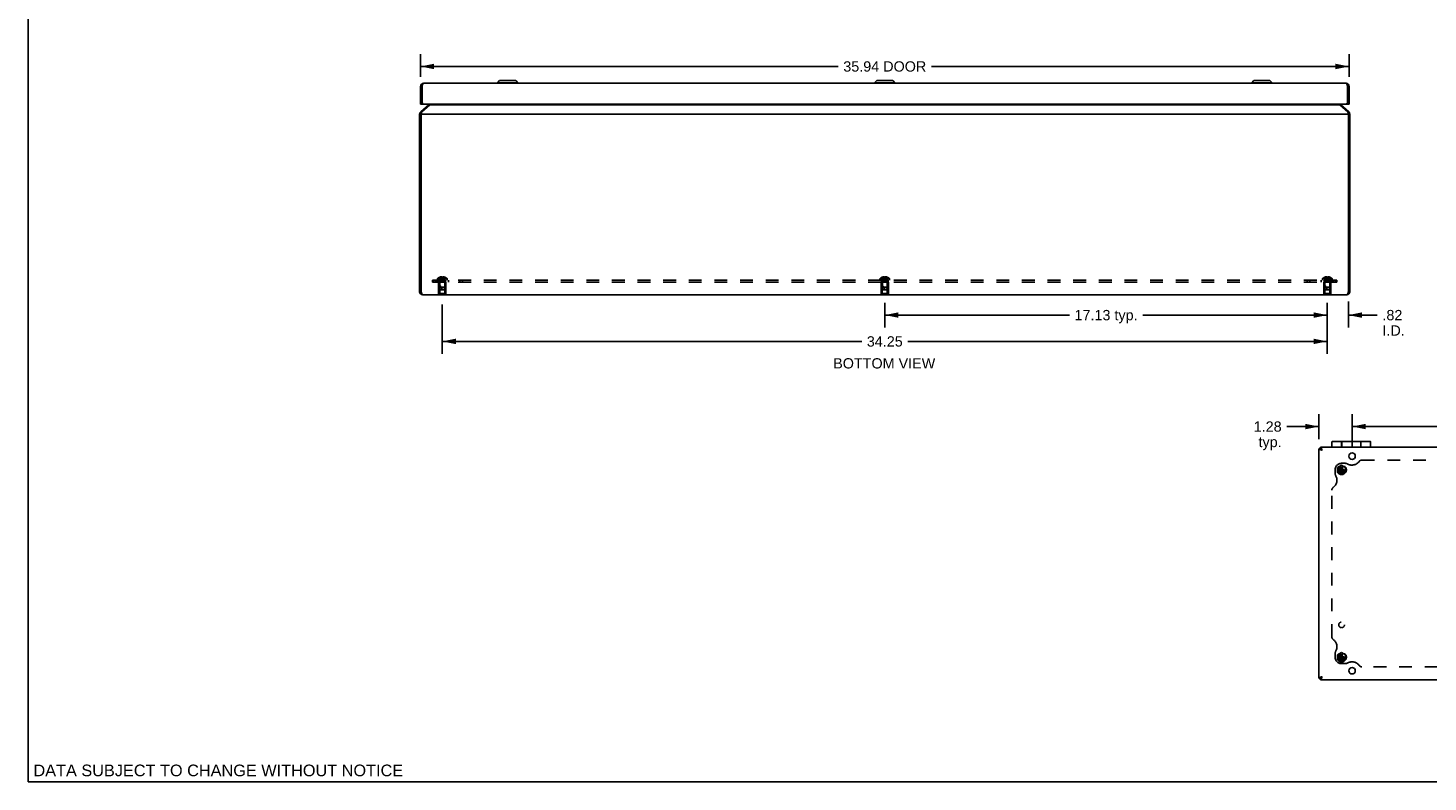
# Model space of a CAD drawing. Header units: inches. Extents: x 0 to 90.2, y 0 to 58.3.
# Tile 1 of 7: x 0 to 54.2, y 0 to 29.2. Entities that reach past the tile are written whole.
import ezdxf

# ---------------------------------------------------------------- set-up
doc = ezdxf.new("R2010")
doc.units = ezdxf.units.IN
doc.header["$LTSCALE"] = 4.958751
doc.header["$MEASUREMENT"] = 0
doc.linetypes.add('HIDDEN', pattern=[0.2, 0.1, -0.1])
doc.layers.get('0').update_dxf_attribs({"linetype": 'CONTINUOUS'})
for name, color, linetype in [('02___PRT_ALL_AXES', 7, 'CONTINUOUS'), ('06___PRT_ALL_SURFS', 7, 'CONTINUOUS'), ('DEFAULT_2', 8, 'HIDDEN'), ('DIMENSIONS', 7, 'CONTINUOUS')]:
    doc.layers.add(name, color=color, linetype=linetype)
doc.styles.get("Standard").update_dxf_attribs({"font": 'arial.ttf'})
doc.dimstyles.new('DIMSTYLE_1', dxfattribs={"dimtxt": 0.397761, "dimasz": 0.530348, "dimexe": 0.09, "dimexo": 0.07, "dimgap": 0.0375, "dimtad": 0, "dimtih": 1, "dimtoh": 1, "dimzin": 4, "dimdsep": 46, "dimtxsty": 'Standard', "dimblk": '_FILLED', "dimblk1": '_FILLED', "dimblk2": '_FILLED', "dimcen": 0.09, "dimazin": 1, "dimtfac": 1, "dimtofl": 0, "dimtmove": 0, "dimatfit": 3, "dimldrblk": '_FILLED', "dimfxl": 1, "dimtolj": 1, "dimtzin": 4, "dimarcsym": 0})

# ---------------------------------------------------------------- blocks, each defined once
blk = doc.blocks.new('_FILLED')
at = {"color": 0, "linetype": 'ByBlock'}
blk.add_solid([(0, 0), (-1, 0.2), (-1, -0.2)], dxfattribs=at)
blk = doc.blocks.new('*D11')
at = {"layer": 'DIMENSIONS', "color": 2, "linetype": 'Continuous'}
for p, q in [((50.282, 18.474), (50.282, 17.586)), ((51.097, 18.594), (51.097, 17.586)), ((50.282, 18.063), (49.222, 18.063)), ((51.097, 18.063), (52.217, 18.063))]:
    blk.add_line(p, q, dxfattribs=at)
at = {"layer": 'DIMENSIONS', "color": 2, "linetype": 'Continuous', "xscale": 0.5303476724, "yscale": 0.5303476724, "zscale": 0.5303476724}
blk.add_blockref('_FILLED', (50.282, 18.063), dxfattribs=at)
at = {"layer": 'DIMENSIONS', "color": 2, "linetype": 'Continuous', "xscale": 0.5303476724, "yscale": 0.5303476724, "zscale": 0.5303476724, "rotation": 180}
blk.add_blockref('_FILLED', (51.097, 18.063), dxfattribs=at)
at = {"layer": 'DIMENSIONS', "color": 2, "linetype": 'Continuous', "insert": (52.416, 18.262), "char_height": 0.3978, "width": 0.86206, "attachment_point": 1, "line_spacing_factor": 0.9}
blk.add_mtext('.82\\PI.D.', dxfattribs=at)
blk = doc.blocks.new('*D12')
at = {"layer": 'DIMENSIONS', "color": 2, "linetype": 'Continuous'}
for p, q in [((33.157, 18.534), (33.157, 17.586)), ((50.282, 18.534), (50.282, 17.586)), ((33.157, 18.063), (40.302, 18.063)), ((50.282, 18.063), (43.138, 18.063))]:
    blk.add_line(p, q, dxfattribs=at)
at = {"layer": 'DIMENSIONS', "color": 2, "linetype": 'Continuous', "xscale": 0.5303476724, "yscale": 0.5303476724, "zscale": 0.5303476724, "rotation": 180}
blk.add_blockref('_FILLED', (33.157, 18.063), dxfattribs=at)
at = {"layer": 'DIMENSIONS', "color": 2, "linetype": 'Continuous', "xscale": 0.5303476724, "yscale": 0.5303476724, "zscale": 0.5303476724}
blk.add_blockref('_FILLED', (50.282, 18.063), dxfattribs=at)
at = {"layer": 'DIMENSIONS', "color": 2, "linetype": 'Continuous', "insert": (41.72, 18.262), "char_height": 0.3978, "width": 2.43832, "attachment_point": 2, "line_spacing_factor": 0.9}
blk.add_mtext('17.13 typ.', dxfattribs=at)
blk = doc.blocks.new('*D13')
at = {"layer": 'DIMENSIONS', "color": 2, "linetype": 'Continuous'}
for p, q in [((16.032, 18.474), (16.032, 16.568)), ((50.282, 18.474), (50.282, 16.568)), ((16.032, 17.045), (32.263, 17.045)), ((50.282, 17.045), (34.051, 17.045))]:
    blk.add_line(p, q, dxfattribs=at)
at = {"layer": 'DIMENSIONS', "color": 2, "linetype": 'Continuous', "xscale": 0.5303476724, "yscale": 0.5303476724, "zscale": 0.5303476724, "rotation": 180}
blk.add_blockref('_FILLED', (16.032, 17.045), dxfattribs=at)
at = {"layer": 'DIMENSIONS', "color": 2, "linetype": 'Continuous', "xscale": 0.5303476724, "yscale": 0.5303476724, "zscale": 0.5303476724}
blk.add_blockref('_FILLED', (50.282, 17.045), dxfattribs=at)
at = {"layer": 'DIMENSIONS', "color": 2, "linetype": 'Continuous', "insert": (33.157, 17.244), "char_height": 0.3978, "width": 1.38994, "attachment_point": 2, "line_spacing_factor": 0.9}
blk.add_mtext('34.25', dxfattribs=at)
blk = doc.blocks.new('*D14')
at = {"layer": 'DIMENSIONS', "color": 2, "linetype": 'Continuous'}
for p, q in [((49.96, 13.265), (49.96, 14.229)), ((51.241, 12.975), (51.241, 14.229)), ((49.96, 13.751), (48.714, 13.751)), ((51.241, 13.751), (52.302, 13.751))]:
    blk.add_line(p, q, dxfattribs=at)
at = {"layer": 'DIMENSIONS', "color": 2, "linetype": 'Continuous', "xscale": 0.5303476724, "yscale": 0.5303476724, "zscale": 0.5303476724}
blk.add_blockref('_FILLED', (49.96, 13.751), dxfattribs=at)
at = {"layer": 'DIMENSIONS', "color": 2, "linetype": 'Continuous', "xscale": 0.5303476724, "yscale": 0.5303476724, "zscale": 0.5303476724, "rotation": 180}
blk.add_blockref('_FILLED', (51.241, 13.751), dxfattribs=at)
at = {"layer": 'DIMENSIONS', "color": 2, "linetype": 'Continuous', "insert": (48.515, 13.95), "char_height": 0.3978, "width": 1.0809, "attachment_point": 3, "line_spacing_factor": 0.9}
blk.add_mtext('1.28\\Ptyp.', dxfattribs=at)
blk = doc.blocks.new('*D15')
at = {"layer": 'DIMENSIONS', "color": 2, "linetype": 'Continuous'}
for p, q in [((51.241, 12.975), (51.241, 14.229)), ((84.679, 12.975), (84.679, 14.229)), ((51.241, 13.751), (67.067, 13.751)), ((84.679, 13.751), (68.854, 13.751))]:
    blk.add_line(p, q, dxfattribs=at)
at = {"layer": 'DIMENSIONS', "color": 2, "linetype": 'Continuous', "xscale": 0.5303476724, "yscale": 0.5303476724, "zscale": 0.5303476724, "rotation": 180}
blk.add_blockref('_FILLED', (51.241, 13.751), dxfattribs=at)
at = {"layer": 'DIMENSIONS', "color": 2, "linetype": 'Continuous', "xscale": 0.5303476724, "yscale": 0.5303476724, "zscale": 0.5303476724}
blk.add_blockref('_FILLED', (84.679, 13.751), dxfattribs=at)
at = {"layer": 'DIMENSIONS', "color": 2, "linetype": 'Continuous', "insert": (67.96, 13.95), "char_height": 0.3978, "width": 1.38994, "attachment_point": 2, "line_spacing_factor": 0.9}
blk.add_mtext('33.44', dxfattribs=at)
blk = doc.blocks.new('*D20')
at = {"layer": 'DIMENSIONS', "color": 2, "linetype": 'Continuous'}
for p, q in [((15.187, 27.282), (15.187, 28.159)), ((15.187, 27.682), (31.354, 27.682)), ((51.127, 27.682), (34.96, 27.682)), ((51.127, 27.282), (51.127, 28.159))]:
    blk.add_line(p, q, dxfattribs=at)
at = {"layer": 'DIMENSIONS', "color": 2, "linetype": 'Continuous', "xscale": 0.5303476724, "yscale": 0.5303476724, "zscale": 0.5303476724, "rotation": 180}
blk.add_blockref('_FILLED', (15.187, 27.682), dxfattribs=at)
at = {"layer": 'DIMENSIONS', "color": 2, "linetype": 'Continuous', "xscale": 0.5303476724, "yscale": 0.5303476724, "zscale": 0.5303476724}
blk.add_blockref('_FILLED', (51.127, 27.682), dxfattribs=at)
at = {"layer": 'DIMENSIONS', "color": 2, "linetype": 'Continuous', "insert": (33.157, 27.881), "char_height": 0.3978, "width": 3.2087, "attachment_point": 2, "line_spacing_factor": 0.9}
blk.add_mtext('35.94 DOOR', dxfattribs=at)

msp = doc.modelspace()

# ---------------------------------------------------------------- linework, layer by layer
at = {"color": 7, "linetype": 'Continuous'}
for p, q in [((0, 0), (0, 58.338)), ((18.168, 27.052), (18.251, 27.135)), ((18.873, 27.135), (18.251, 27.135)), ((18.868, 27.137), (18.256, 27.137)), ((18.956, 27.052), (18.873, 27.135)), ((32.763, 27.052), (32.846, 27.135)), ((33.468, 27.135), (32.846, 27.135)), ((33.463, 27.137), (32.851, 27.137)), ((33.551, 27.052), (33.468, 27.135)), ((47.358, 27.052), (47.441, 27.135)), ((48.063, 27.135), (47.441, 27.135)), ((48.058, 27.137), (47.446, 27.137)), ((48.146, 27.052), (48.063, 27.135)), ((15.187, 26.91), (15.247, 26.91)), ((15.247, 26.91), (15.247, 26.22)), ((16.869, 27.034), (16.869, 27.03)), ((16.869, 27.034), (17.125, 27.034)), ((17.125, 27.034), (17.125, 27.03)), ((18.168, 27.033), (18.168, 27.052)), ((18.168, 27.052), (18.956, 27.052)), ((18.956, 27.033), (18.168, 27.033)), ((18.956, 27.033), (18.956, 27.052)), ((32.763, 27.033), (32.763, 27.052)), ((32.763, 27.052), (33.551, 27.052)), ((33.551, 27.033), (32.763, 27.033)), ((33.551, 27.033), (33.551, 27.052)), ((47.358, 27.052), (48.146, 27.052)), ((47.358, 27.033), (47.358, 27.052)), ((48.146, 27.033), (47.358, 27.033)), ((48.146, 27.033), (48.146, 27.052)), ((51.127, 26.91), (51.067, 26.91)), ((51.067, 26.22), (51.067, 26.91)), ((15.247, 26.31), (15.187, 26.31)), ((15.247, 26.22), (15.187, 26.22)), ((15.252, 26.22), (15.252, 26.281)), ((15.337, 26.22), (15.252, 26.22)), ((15.513, 26.193), (15.529, 26.174)), ((50.801, 26.193), (50.785, 26.174)), ((51.062, 26.22), (50.977, 26.22)), ((51.062, 26.22), (51.062, 26.281)), ((51.067, 26.31), (51.127, 26.31)), ((51.067, 26.22), (51.127, 26.22)), ((15.157, 25.838), (15.217, 25.838)), ((15.2, 25.93), (15.229, 25.895)), ((51.114, 25.93), (51.085, 25.895)), ((51.157, 25.838), (51.097, 25.838)), ((15.153, 25.016), (15.153, 25.272)), ((15.153, 25.272), (15.157, 25.272)), ((15.153, 25.016), (15.157, 25.016)), ((15.157, 18.965), (15.217, 18.965)), ((51.157, 18.965), (51.097, 18.965)), ((50.46, 13.154), (50.46, 12.954)), ((50.835, 13.174), (50.835, 12.954)), ((50.84, 12.954), (50.84, 13.174)), ((51.58, 13.174), (51.58, 12.954)), ((51.585, 12.954), (51.585, 13.174)), ((51.96, 12.954), (51.96, 13.154)), ((49.96, 12.894), (50.02, 12.894)), ((50.02, 12.924), (49.99, 12.924)), ((50.02, 12.954), (50.02, 12.894)), ((50.042, 12.873), (50.08, 12.834)), ((49.96, 4.014), (50.02, 4.014)), ((50.02, 3.984), (49.99, 3.984)), ((50.02, 3.954), (50.02, 4.014)), ((50.08, 4.074), (50.042, 4.036)), ((0, 0), (90.159, 0))]:
    msp.add_line(p, q, dxfattribs=at)
at = {"color": 3, "linetype": 'Continuous'}
for p, q in [((15.187, 26.22), (15.187, 26.91)), ((15.252, 26.281), (15.252, 26.926)), ((15.307, 27.03), (51.007, 27.03)), ((51.062, 26.281), (51.062, 26.926)), ((51.127, 26.22), (51.127, 26.91)), ((15.513, 26.193), (15.2, 25.93)), ((15.552, 26.193), (15.239, 25.93)), ((15.337, 26.22), (50.977, 26.22)), ((15.552, 26.193), (50.762, 26.193)), ((50.762, 26.193), (51.076, 25.93)), ((50.801, 26.193), (51.114, 25.93)), ((15.157, 18.965), (15.157, 25.838)), ((15.217, 18.965), (15.217, 25.838)), ((15.217, 25.838), (51.097, 25.838)), ((51.097, 18.965), (51.097, 25.838)), ((51.157, 18.965), (51.157, 25.838)), ((51.037, 18.845), (15.277, 18.845)), ((49.96, 12.894), (49.96, 4.014)), ((49.99, 12.894), (49.99, 12.924)), ((50.02, 12.954), (85.9, 12.954)), ((49.99, 3.984), (49.99, 4.014)), ((85.9, 3.954), (50.02, 3.954))]:
    msp.add_line(p, q, dxfattribs=at)
for points in [[(15.26, 26.949), (15.257, 26.941), (15.255, 26.934), (15.252, 26.926)], [(15.307, 27.03), (15.305, 27.03), (15.302, 27.029), (15.3, 27.028), (15.297, 27.026), (15.295, 27.024), (15.292, 27.021), (15.29, 27.018), (15.287, 27.014), (15.285, 27.01), (15.282, 27.006), (15.28, 27.001), (15.277, 26.995), (15.275, 26.99), (15.272, 26.983), (15.27, 26.977), (15.267, 26.97), (15.265, 26.963), (15.262, 26.956), (15.26, 26.949)], [(51.007, 27.03), (51.01, 27.03), (51.012, 27.029), (51.015, 27.028), (51.017, 27.026), (51.02, 27.024), (51.022, 27.021), (51.025, 27.018), (51.027, 27.014), (51.03, 27.01), (51.032, 27.006), (51.035, 27.001), (51.037, 26.995), (51.04, 26.99), (51.042, 26.983), (51.045, 26.977), (51.047, 26.97), (51.05, 26.963), (51.052, 26.956), (51.055, 26.949)], [(51.055, 26.949), (51.057, 26.941), (51.06, 26.934), (51.062, 26.926)], [(15.579, 26.22), (15.578, 26.219), (15.573, 26.214), (15.569, 26.209), (15.565, 26.205), (15.561, 26.201), (15.556, 26.197), (15.552, 26.193)], [(50.762, 26.193), (50.758, 26.197), (50.754, 26.201), (50.75, 26.205), (50.745, 26.209), (50.741, 26.214), (50.737, 26.219), (50.735, 26.22)], [(15.217, 25.838), (15.219, 25.847), (15.221, 25.856), (15.223, 25.864), (15.224, 25.873), (15.226, 25.881), (15.228, 25.889), (15.23, 25.897), (15.232, 25.904), (15.233, 25.911), (15.235, 25.918), (15.237, 25.924), (15.239, 25.93)], [(51.097, 25.838), (51.095, 25.847), (51.094, 25.856), (51.092, 25.864), (51.09, 25.873), (51.088, 25.881), (51.087, 25.889), (51.085, 25.897), (51.083, 25.904), (51.081, 25.911), (51.079, 25.918), (51.078, 25.924), (51.076, 25.93)], [(15.277, 18.845), (15.275, 18.846), (15.272, 18.847), (15.269, 18.848), (15.266, 18.85), (15.264, 18.853), (15.261, 18.856), (15.258, 18.86), (15.255, 18.864), (15.253, 18.869), (15.25, 18.875), (15.247, 18.88), (15.244, 18.887), (15.242, 18.893), (15.239, 18.9), (15.236, 18.908), (15.234, 18.915), (15.231, 18.923), (15.228, 18.932), (15.225, 18.94), (15.223, 18.948), (15.22, 18.957), (15.217, 18.965)], [(51.037, 18.845), (51.04, 18.846), (51.043, 18.847), (51.045, 18.848), (51.048, 18.85), (51.051, 18.853), (51.054, 18.856), (51.056, 18.86), (51.059, 18.864), (51.062, 18.869), (51.064, 18.875), (51.067, 18.88), (51.07, 18.887), (51.073, 18.893), (51.075, 18.9), (51.078, 18.908), (51.081, 18.915), (51.084, 18.923), (51.086, 18.932), (51.089, 18.94), (51.092, 18.948), (51.095, 18.957), (51.097, 18.965)], [(50.08, 12.834), (50.072, 12.837), (50.063, 12.84), (50.055, 12.842), (50.047, 12.845), (50.038, 12.848), (50.03, 12.851), (50.023, 12.853), (50.016, 12.856), (50.008, 12.859), (50.002, 12.862), (49.996, 12.864), (49.99, 12.867), (49.984, 12.87), (49.979, 12.872), (49.975, 12.875), (49.971, 12.878), (49.968, 12.881), (49.965, 12.883), (49.963, 12.886), (49.962, 12.889), (49.961, 12.892), (49.96, 12.894)], [(50.08, 12.834), (50.078, 12.843), (50.075, 12.851), (50.072, 12.86), (50.069, 12.868), (50.067, 12.876), (50.064, 12.884), (50.061, 12.892), (50.059, 12.899), (50.056, 12.906), (50.053, 12.913), (50.05, 12.919), (50.048, 12.925), (50.045, 12.93), (50.042, 12.935), (50.039, 12.94), (50.037, 12.943), (50.034, 12.947), (50.031, 12.949), (50.029, 12.952), (50.026, 12.953), (50.023, 12.954), (50.02, 12.954)], [(50.08, 4.074), (50.072, 4.072), (50.063, 4.069), (50.055, 4.066), (50.047, 4.063), (50.038, 4.061), (50.03, 4.058), (50.023, 4.055), (50.016, 4.052), (50.008, 4.05), (50.002, 4.047), (49.996, 4.044), (49.99, 4.042), (49.984, 4.039), (49.979, 4.036), (49.975, 4.033), (49.971, 4.031), (49.968, 4.028), (49.965, 4.025), (49.963, 4.022), (49.962, 4.02), (49.961, 4.017), (49.96, 4.014)], [(50.08, 4.074), (50.078, 4.066), (50.075, 4.057), (50.072, 4.049), (50.069, 4.04), (50.067, 4.032), (50.064, 4.024), (50.061, 4.017), (50.059, 4.009), (50.056, 4.002), (50.053, 3.996), (50.05, 3.989), (50.048, 3.984), (50.045, 3.978), (50.042, 3.973), (50.039, 3.969), (50.037, 3.965), (50.034, 3.962), (50.031, 3.959), (50.029, 3.957), (50.026, 3.955), (50.023, 3.955), (50.02, 3.954)]]:
    msp.add_lwpolyline(points, dxfattribs=at)
at = {"color": 7, "linetype": 'Continuous'}
for points in [[(50.02, 12.894), (50.021, 12.892), (50.021, 12.89), (50.022, 12.888), (50.024, 12.886), (50.026, 12.884), (50.028, 12.881), (50.031, 12.879), (50.034, 12.877), (50.038, 12.875), (50.042, 12.873)], [(50.08, 12.834), (50.077, 12.839), (50.074, 12.845), (50.07, 12.85), (50.067, 12.855), (50.064, 12.86), (50.06, 12.864), (50.057, 12.869), (50.054, 12.873), (50.05, 12.877), (50.047, 12.88), (50.044, 12.883), (50.04, 12.886), (50.037, 12.889), (50.034, 12.891), (50.03, 12.892), (50.027, 12.893), (50.024, 12.894), (50.02, 12.894)], [(50.08, 12.834), (50.075, 12.838), (50.07, 12.841), (50.065, 12.844), (50.06, 12.848), (50.055, 12.851), (50.05, 12.854), (50.046, 12.858), (50.042, 12.861), (50.038, 12.864), (50.034, 12.868), (50.031, 12.871), (50.028, 12.874), (50.026, 12.878), (50.024, 12.881), (50.022, 12.884), (50.021, 12.888), (50.021, 12.891), (50.02, 12.894)], [(50.02, 12.894), (50.022, 12.894), (50.025, 12.893), (50.027, 12.892), (50.029, 12.891), (50.031, 12.889), (50.033, 12.886), (50.035, 12.883), (50.037, 12.88), (50.04, 12.877), (50.042, 12.873)], [(50.08, 4.074), (50.077, 4.069), (50.074, 4.064), (50.07, 4.059), (50.067, 4.054), (50.064, 4.049), (50.06, 4.044), (50.057, 4.04), (50.054, 4.036), (50.05, 4.032), (50.047, 4.028), (50.044, 4.025), (50.04, 4.022), (50.037, 4.02), (50.034, 4.018), (50.03, 4.016), (50.027, 4.015), (50.024, 4.014), (50.02, 4.014)], [(50.08, 4.074), (50.075, 4.071), (50.07, 4.068), (50.065, 4.064), (50.06, 4.061), (50.055, 4.058), (50.05, 4.054), (50.046, 4.051), (50.042, 4.048), (50.038, 4.044), (50.034, 4.041), (50.031, 4.038), (50.028, 4.034), (50.026, 4.031), (50.024, 4.028), (50.022, 4.024), (50.021, 4.021), (50.021, 4.018), (50.02, 4.014)], [(50.02, 4.014), (50.021, 4.016), (50.021, 4.019), (50.022, 4.021), (50.024, 4.023), (50.026, 4.025), (50.028, 4.027), (50.031, 4.029), (50.034, 4.031), (50.038, 4.034), (50.042, 4.036)], [(50.02, 4.014), (50.022, 4.014), (50.025, 4.015), (50.027, 4.016), (50.029, 4.018), (50.031, 4.02), (50.033, 4.022), (50.035, 4.025), (50.037, 4.028), (50.04, 4.032), (50.042, 4.036)]]:
    msp.add_lwpolyline(points, dxfattribs=at)
for centre, radius, start, end in [((18.256, 27.13), 0.0071, 90, 135), ((18.868, 27.13), 0.0071, 45, 90), ((32.851, 27.13), 0.0071, 90, 135), ((33.463, 27.13), 0.0071, 45, 90), ((47.446, 27.13), 0.0071, 90, 135), ((48.058, 27.13), 0.0071, 45, 90), ((15.307, 26.91), 0.06, 144.2747, 180), ((18.171, 27.033), 0.00305, 180, 270), ((18.953, 27.033), 0.00305, 270, 360), ((32.766, 27.033), 0.00305, 180, 270), ((33.548, 27.033), 0.00305, 270, 360), ((47.361, 27.033), 0.00305, 180, 270), ((48.143, 27.033), 0.00305, 270, 360), ((51.007, 26.91), 0.06, 0, 35.7253), ((15.277, 25.838), 0.06, 156.9654, 180), ((51.037, 25.838), 0.06, 0, 23.0346), ((15.277, 18.965), 0.06, 180, 215.728), ((51.037, 18.965), 0.06, 324.272, 360), ((50.48, 13.154), 0.02, 90, 180), ((51.94, 13.154), 0.02, 0, 90)]:
    msp.add_arc(centre, radius, start, end, dxfattribs=at)
at = {"color": 3, "linetype": 'Continuous'}
for centre, radius, start, end in [((15.307, 26.91), 0.12, 90, 180), ((51.007, 26.91), 0.12, 0, 90), ((15.337, 26.31), 0.09, 199.1881, 270), ((15.475, 26.239), 0.06, 310, 341.7074), ((50.84, 26.239), 0.06, 198.2926, 230), ((50.977, 26.31), 0.09, 270, 340.8119), ((15.277, 25.838), 0.12, 130, 180), ((51.037, 25.838), 0.12, 0, 50), ((15.277, 18.965), 0.12, 180, 270), ((51.037, 18.965), 0.12, 270, 360)]:
    msp.add_arc(centre, radius, start, end, dxfattribs=at)
at = {"layer": '02___PRT_ALL_AXES', "color": 8, "linetype": 'HIDDEN'}
for p, q in [((15.892, 18.862), (15.892, 19.341)), ((15.892, 19.341), (16.172, 19.341)), ((15.907, 19.341), (15.907, 19.416)), ((16.157, 19.416), (15.907, 19.416)), ((15.923, 19.341), (15.923, 19.416)), ((16.032, 19.416), (16.032, 19.341)), ((16.141, 19.341), (16.141, 19.416)), ((16.157, 19.341), (16.157, 19.416)), ((16.172, 18.862), (16.172, 19.341)), ((33.017, 19.341), (33.297, 19.341)), ((33.017, 18.862), (33.017, 19.341)), ((33.282, 19.416), (33.032, 19.416)), ((33.032, 19.341), (33.032, 19.416)), ((33.282, 19.341), (33.282, 19.416)), ((33.297, 18.862), (33.297, 19.341)), ((50.142, 19.341), (50.422, 19.341)), ((50.142, 18.862), (50.142, 19.341)), ((50.407, 19.416), (50.157, 19.416)), ((50.157, 19.341), (50.157, 19.416)), ((50.173, 19.341), (50.173, 19.416)), ((50.282, 19.416), (50.282, 19.341)), ((50.391, 19.341), (50.391, 19.416)), ((50.407, 19.341), (50.407, 19.416)), ((50.422, 18.862), (50.422, 19.341))]:
    msp.add_line(p, q, dxfattribs=at)
at = {"layer": '02___PRT_ALL_AXES', "color": 7, "linetype": 'Continuous'}
for p, q in [((50.835, 13.174), (50.48, 13.174)), ((50.835, 13.094), (50.84, 13.094)), ((50.84, 13.174), (51.58, 13.174)), ((51.58, 13.094), (51.585, 13.094)), ((51.94, 13.174), (51.585, 13.174))]:
    msp.add_line(p, q, dxfattribs=at)
at = {"layer": '02___PRT_ALL_AXES', "color": 3, "linetype": 'Continuous'}
for centre in [(51.241, 12.604), (51.241, 4.304)]:
    msp.add_circle(centre, 0.125, dxfattribs=at)
at = {"layer": '02___PRT_ALL_AXES', "color": 8, "linetype": 'HIDDEN'}
for centre, radius in [((50.835, 12.079), 0.141), ((50.835, 12.079), 0.125), ((50.835, 6.079), 0.109), ((50.835, 4.829), 0.141), ((50.835, 4.829), 0.125)]:
    msp.add_circle(centre, radius, dxfattribs=at)
at = {"layer": '06___PRT_ALL_SURFS', "color": 8, "linetype": 'HIDDEN'}
for p, q in [((15.876, 18.845), (15.876, 18.862)), ((16.188, 18.862), (15.876, 18.862)), ((16.032, 18.845), (16.032, 18.862)), ((16.188, 18.845), (16.188, 18.862)), ((33.313, 18.862), (33.001, 18.862)), ((33.001, 18.845), (33.001, 18.862)), ((33.157, 18.845), (33.157, 18.862)), ((33.313, 18.845), (33.313, 18.862)), ((50.438, 18.862), (50.126, 18.862)), ((50.126, 18.845), (50.126, 18.862)), ((50.282, 18.845), (50.282, 18.862)), ((50.438, 18.845), (50.438, 18.862)), ((50.835, 12.259), (50.679, 12.169)), ((50.679, 12.169), (50.679, 11.989)), ((50.679, 11.989), (50.835, 11.899)), ((50.991, 12.169), (50.835, 12.259)), ((50.835, 11.899), (50.991, 11.989)), ((50.991, 11.989), (50.991, 12.169)), ((50.835, 5.009), (50.679, 4.919)), ((50.679, 4.919), (50.679, 4.739)), ((50.991, 4.919), (50.835, 5.009)), ((50.991, 4.739), (50.991, 4.919)), ((50.679, 4.739), (50.835, 4.649)), ((50.835, 4.649), (50.991, 4.739))]:
    msp.add_line(p, q, dxfattribs=at)
at = {"layer": '06___PRT_ALL_SURFS', "color": 7, "linetype": 'Continuous'}
for p, q in [((15.876, 18.841), (15.876, 18.845)), ((16.188, 18.841), (15.876, 18.841)), ((16.032, 18.841), (16.032, 18.845)), ((16.188, 18.841), (16.188, 18.845)), ((33.001, 18.841), (33.001, 18.845)), ((33.313, 18.841), (33.001, 18.841)), ((33.157, 18.841), (33.157, 18.845)), ((33.313, 18.841), (33.313, 18.845)), ((50.126, 18.841), (50.126, 18.845)), ((50.438, 18.841), (50.126, 18.841)), ((50.282, 18.841), (50.282, 18.845)), ((50.438, 18.841), (50.438, 18.845))]:
    msp.add_line(p, q, dxfattribs=at)
at = {"layer": '06___PRT_ALL_SURFS', "color": 8, "linetype": 'HIDDEN'}
for centre in [(50.835, 12.079), (50.835, 4.829)]:
    msp.add_circle(centre, 0.14, dxfattribs=at)
at = {"layer": 'DEFAULT_2', "color": 8, "linetype": 'HIDDEN'}
for p, q in [((15.933, 19.53), (15.933, 19.529)), ((15.934, 19.53), (15.933, 19.529)), ((16.017, 19.53), (15.934, 19.53)), ((15.964, 19.53), (15.964, 19.54)), ((15.997, 19.53), (15.997, 19.545)), ((16.017, 19.53), (16.017, 19.54)), ((16.017, 19.53), (16.019, 19.507)), ((16.017, 19.53), (16.017, 19.529)), ((16.019, 19.508), (16.021, 19.486)), ((16.048, 19.53), (16.046, 19.507)), ((16.048, 19.54), (16.048, 19.53)), ((16.048, 19.53), (16.048, 19.529)), ((16.131, 19.53), (16.048, 19.53)), ((16.067, 19.53), (16.067, 19.545)), ((16.101, 19.53), (16.101, 19.54)), ((16.132, 19.53), (16.131, 19.529)), ((16.131, 19.529), (16.131, 19.53)), ((33.058, 19.53), (33.058, 19.529)), ((33.059, 19.53), (33.058, 19.529)), ((33.142, 19.53), (33.059, 19.53)), ((33.089, 19.53), (33.089, 19.54)), ((33.122, 19.53), (33.122, 19.545)), ((33.142, 19.53), (33.142, 19.54)), ((33.142, 19.53), (33.144, 19.507)), ((33.142, 19.53), (33.142, 19.529)), ((33.144, 19.508), (33.146, 19.486)), ((33.173, 19.53), (33.171, 19.507)), ((33.173, 19.54), (33.173, 19.53)), ((33.256, 19.53), (33.173, 19.53)), ((33.173, 19.53), (33.173, 19.529)), ((33.192, 19.53), (33.192, 19.545)), ((33.226, 19.53), (33.226, 19.54)), ((33.256, 19.529), (33.256, 19.53)), ((33.257, 19.53), (33.256, 19.529)), ((50.184, 19.53), (50.183, 19.529)), ((50.183, 19.529), (50.183, 19.53)), ((50.267, 19.53), (50.184, 19.53)), ((50.214, 19.53), (50.214, 19.54)), ((50.247, 19.53), (50.247, 19.545)), ((50.267, 19.53), (50.267, 19.54)), ((50.267, 19.53), (50.269, 19.507)), ((50.267, 19.53), (50.267, 19.529)), ((50.269, 19.508), (50.271, 19.486)), ((50.298, 19.53), (50.296, 19.507)), ((50.298, 19.54), (50.298, 19.53)), ((50.381, 19.53), (50.298, 19.53)), ((50.298, 19.53), (50.298, 19.529)), ((50.317, 19.53), (50.317, 19.545)), ((50.351, 19.53), (50.351, 19.54)), ((50.381, 19.529), (50.381, 19.53)), ((50.382, 19.53), (50.381, 19.529)), ((15.657, 19.416), (15.657, 19.341)), ((15.657, 19.416), (50.657, 19.416)), ((15.657, 19.341), (50.657, 19.341)), ((15.709, 19.416), (15.709, 19.341)), ((15.782, 19.416), (15.782, 19.341)), ((15.811, 19.416), (15.811, 19.341)), ((15.846, 19.416), (15.846, 19.463)), ((16.219, 19.463), (15.846, 19.463)), ((15.851, 19.341), (15.851, 19.416)), ((16.213, 19.477), (15.852, 19.477)), ((15.937, 19.331), (15.927, 19.341)), ((15.937, 18.904), (15.937, 19.331)), ((16.127, 19.331), (15.937, 19.331)), ((15.938, 19.388), (15.938, 19.141)), ((16.126, 19.388), (15.938, 19.388)), ((15.947, 19.051), (15.938, 19.141)), ((15.938, 19.141), (16.032, 19.141)), ((15.958, 19.041), (15.947, 19.051)), ((15.947, 19.051), (16.117, 19.051)), ((15.958, 19.041), (16.106, 19.041)), ((16.021, 19.486), (16.024, 19.465)), ((16.024, 19.465), (16.026, 19.445)), ((16.026, 19.445), (16.029, 19.425)), ((16.032, 19.416), (16.032, 19.341)), ((16.126, 19.141), (16.032, 19.141)), ((16.106, 19.041), (16.117, 19.051)), ((16.117, 19.051), (16.126, 19.141)), ((16.126, 19.388), (16.126, 19.141)), ((16.127, 19.331), (16.137, 19.341)), ((16.127, 18.904), (16.127, 19.331)), ((16.157, 19.416), (16.157, 19.341)), ((16.219, 19.416), (16.219, 19.463)), ((16.274, 19.416), (16.274, 19.341)), ((16.714, 19.416), (16.714, 19.341)), ((16.815, 19.416), (16.815, 19.341)), ((33.344, 19.463), (32.971, 19.463)), ((32.971, 19.416), (32.971, 19.463)), ((33.338, 19.477), (32.977, 19.477)), ((33.062, 19.331), (33.052, 19.341)), ((33.252, 19.331), (33.062, 19.331)), ((33.062, 18.904), (33.062, 19.331)), ((33.251, 19.388), (33.063, 19.388)), ((33.063, 19.388), (33.063, 19.141)), ((33.063, 19.141), (33.251, 19.141)), ((33.072, 19.051), (33.063, 19.141)), ((33.072, 19.051), (33.242, 19.051)), ((33.083, 19.041), (33.072, 19.051)), ((33.083, 19.041), (33.231, 19.041)), ((33.146, 19.486), (33.149, 19.465)), ((33.149, 19.465), (33.151, 19.445)), ((33.231, 19.041), (33.242, 19.051)), ((33.242, 19.051), (33.251, 19.141)), ((33.251, 19.388), (33.251, 19.141)), ((33.252, 19.331), (33.262, 19.341)), ((33.252, 18.904), (33.252, 19.331)), ((33.344, 19.416), (33.344, 19.463)), ((49.499, 19.416), (49.499, 19.341)), ((49.601, 19.416), (49.601, 19.341)), ((50.04, 19.416), (50.04, 19.341)), ((50.469, 19.463), (50.096, 19.463)), ((50.096, 19.416), (50.096, 19.463)), ((50.463, 19.477), (50.102, 19.477)), ((50.157, 19.416), (50.157, 19.341)), ((50.187, 19.331), (50.177, 19.341)), ((50.377, 19.331), (50.187, 19.331)), ((50.187, 18.904), (50.187, 19.331)), ((50.376, 19.388), (50.188, 19.388)), ((50.188, 19.388), (50.188, 19.141)), ((50.376, 19.141), (50.188, 19.141)), ((50.197, 19.051), (50.188, 19.141)), ((50.197, 19.051), (50.367, 19.051)), ((50.208, 19.041), (50.197, 19.051)), ((50.208, 19.041), (50.356, 19.041)), ((50.271, 19.486), (50.274, 19.465)), ((50.274, 19.465), (50.276, 19.445)), ((50.282, 19.416), (50.282, 19.341)), ((50.356, 19.041), (50.367, 19.051)), ((50.367, 19.051), (50.376, 19.141)), ((50.376, 19.388), (50.376, 19.141)), ((50.377, 19.331), (50.387, 19.341)), ((50.377, 18.904), (50.377, 19.331)), ((50.463, 19.341), (50.463, 19.416)), ((50.469, 19.416), (50.469, 19.463)), ((50.503, 19.416), (50.503, 19.341)), ((50.532, 19.416), (50.532, 19.341)), ((50.606, 19.416), (50.606, 19.341)), ((50.657, 19.416), (50.657, 19.341)), ((15.937, 18.904), (16.127, 18.904)), ((33.062, 18.904), (33.252, 18.904)), ((50.187, 18.904), (50.377, 18.904)), ((50.585, 12.079), (50.585, 11.954)), ((50.736, 12.095), (50.935, 12.064)), ((50.737, 12.095), (50.736, 12.095)), ((50.736, 12.064), (50.935, 12.095)), ((50.736, 12.064), (50.737, 12.064)), ((50.767, 12.095), (50.737, 12.095)), ((50.737, 12.064), (50.767, 12.064)), ((50.8, 12.114), (50.767, 12.095)), ((50.767, 12.095), (50.904, 12.064)), ((50.767, 12.064), (50.904, 12.095)), ((50.767, 12.064), (50.8, 12.044)), ((50.82, 12.148), (50.8, 12.114)), ((50.8, 12.044), (50.87, 12.114)), ((50.8, 12.114), (50.87, 12.044)), ((50.8, 12.044), (50.82, 12.011)), ((50.82, 12.179), (50.82, 12.178)), ((50.82, 11.98), (50.851, 12.179)), ((50.851, 11.98), (50.82, 12.179)), ((50.82, 12.178), (50.82, 12.148)), ((50.82, 12.011), (50.851, 12.148)), ((50.851, 12.011), (50.82, 12.148)), ((50.82, 12.011), (50.82, 11.981)), ((50.82, 11.981), (50.82, 11.98)), ((50.835, 12.329), (50.96, 12.329)), ((50.835, 12.079), (50.835, 12.153)), ((50.835, 12.079), (50.929, 12.079)), ((50.851, 12.178), (50.851, 12.179)), ((50.851, 12.148), (50.851, 12.178)), ((50.87, 12.114), (50.851, 12.148)), ((50.851, 12.011), (50.87, 12.044)), ((50.851, 11.981), (50.851, 12.011)), ((50.851, 11.98), (50.851, 11.981)), ((50.904, 12.095), (50.87, 12.114)), ((50.87, 12.044), (50.904, 12.064)), ((50.934, 12.095), (50.904, 12.095)), ((50.904, 12.064), (50.934, 12.064)), ((50.935, 12.095), (50.934, 12.095)), ((50.934, 12.064), (50.935, 12.064)), ((51.618, 12.454), (84.303, 12.454)), ((50.46, 5.612), (50.46, 11.296)), ((50.585, 4.829), (50.585, 4.954)), ((50.82, 4.898), (50.8, 4.864)), ((50.851, 4.73), (50.82, 4.929)), ((50.82, 4.929), (50.82, 4.928)), ((50.82, 4.73), (50.851, 4.929)), ((50.82, 4.928), (50.82, 4.898)), ((50.851, 4.761), (50.82, 4.898)), ((50.82, 4.761), (50.851, 4.898)), ((50.835, 4.829), (50.835, 4.903)), ((50.851, 4.928), (50.851, 4.929)), ((50.851, 4.898), (50.851, 4.928)), ((50.87, 4.864), (50.851, 4.898)), ((50.736, 4.845), (50.935, 4.814)), ((50.737, 4.845), (50.736, 4.845)), ((50.736, 4.814), (50.935, 4.845)), ((50.736, 4.814), (50.737, 4.814)), ((50.767, 4.845), (50.737, 4.845)), ((50.737, 4.814), (50.767, 4.814)), ((50.8, 4.864), (50.767, 4.845)), ((50.767, 4.845), (50.904, 4.814)), ((50.767, 4.814), (50.904, 4.845)), ((50.767, 4.814), (50.8, 4.794)), ((50.8, 4.864), (50.87, 4.794)), ((50.8, 4.794), (50.87, 4.864)), ((50.8, 4.794), (50.82, 4.761)), ((50.82, 4.761), (50.82, 4.731)), ((50.82, 4.731), (50.82, 4.73)), ((50.835, 4.829), (50.929, 4.829)), ((50.96, 4.579), (50.835, 4.579)), ((50.851, 4.761), (50.87, 4.794)), ((50.851, 4.731), (50.851, 4.761)), ((50.851, 4.73), (50.851, 4.731)), ((50.904, 4.845), (50.87, 4.864)), ((50.87, 4.794), (50.904, 4.814)), ((50.934, 4.845), (50.904, 4.845)), ((50.904, 4.814), (50.934, 4.814)), ((50.935, 4.845), (50.934, 4.845)), ((50.934, 4.814), (50.935, 4.814)), ((84.303, 4.454), (51.618, 4.454))]:
    msp.add_line(p, q, dxfattribs=at)
for points in [[(15.933, 19.529), (15.947, 19.507), (15.961, 19.486), (15.977, 19.465), (15.995, 19.445), (16.013, 19.425), (16.032, 19.406)], [(15.997, 19.545), (15.993, 19.544), (15.989, 19.544), (15.985, 19.543), (15.981, 19.543), (15.976, 19.542), (15.972, 19.542), (15.968, 19.541), (15.964, 19.54)], [(15.964, 19.53), (15.973, 19.508), (15.983, 19.486), (15.994, 19.465), (16.006, 19.445), (16.019, 19.425), (16.032, 19.406)], [(16.017, 19.54), (16.014, 19.541), (16.012, 19.542), (16.009, 19.542), (16.007, 19.543), (16.004, 19.544), (16.002, 19.544), (16, 19.544), (15.997, 19.545)], [(15.997, 19.53), (16.002, 19.508), (16.007, 19.486), (16.013, 19.465), (16.019, 19.445), (16.025, 19.425), (16.032, 19.406)], [(16.017, 19.529), (16.019, 19.529), (16.022, 19.53), (16.024, 19.53), (16.027, 19.53), (16.03, 19.53), (16.032, 19.53)], [(16.032, 19.53), (16.03, 19.53), (16.027, 19.53), (16.024, 19.53), (16.022, 19.53), (16.019, 19.529), (16.017, 19.529)], [(16.067, 19.53), (16.062, 19.508), (16.057, 19.486), (16.051, 19.465), (16.045, 19.445), (16.039, 19.425), (16.032, 19.406)], [(16.101, 19.53), (16.091, 19.508), (16.081, 19.486), (16.07, 19.465), (16.058, 19.445), (16.046, 19.425), (16.032, 19.406)], [(16.032, 19.53), (16.035, 19.53), (16.037, 19.53), (16.04, 19.53), (16.043, 19.53), (16.045, 19.529), (16.048, 19.529)], [(16.048, 19.529), (16.045, 19.529), (16.043, 19.53), (16.04, 19.53), (16.037, 19.53), (16.035, 19.53), (16.032, 19.53)], [(16.131, 19.529), (16.118, 19.507), (16.103, 19.486), (16.087, 19.465), (16.07, 19.445), (16.052, 19.425), (16.032, 19.406)], [(16.046, 19.508), (16.043, 19.486), (16.041, 19.465), (16.038, 19.445), (16.035, 19.425), (16.032, 19.406)], [(16.067, 19.545), (16.065, 19.544), (16.062, 19.544), (16.06, 19.544), (16.058, 19.543), (16.055, 19.542), (16.053, 19.542), (16.05, 19.541), (16.048, 19.54)], [(16.101, 19.54), (16.097, 19.541), (16.092, 19.542), (16.088, 19.542), (16.084, 19.543), (16.08, 19.543), (16.076, 19.544), (16.071, 19.544), (16.067, 19.545)], [(33.058, 19.529), (33.072, 19.507), (33.086, 19.486), (33.102, 19.465), (33.12, 19.445), (33.138, 19.425), (33.157, 19.406)], [(33.122, 19.545), (33.118, 19.544), (33.114, 19.544), (33.11, 19.543), (33.106, 19.543), (33.101, 19.542), (33.097, 19.542), (33.093, 19.541), (33.089, 19.54)], [(33.089, 19.53), (33.098, 19.508), (33.108, 19.486), (33.119, 19.465), (33.131, 19.445), (33.144, 19.425), (33.157, 19.406)], [(33.142, 19.54), (33.139, 19.541), (33.137, 19.542), (33.134, 19.542), (33.132, 19.543), (33.129, 19.544), (33.127, 19.544), (33.125, 19.544), (33.122, 19.545)], [(33.122, 19.53), (33.127, 19.508), (33.132, 19.486), (33.138, 19.465), (33.144, 19.445), (33.15, 19.425), (33.157, 19.406)], [(33.157, 19.53), (33.155, 19.53), (33.152, 19.53), (33.149, 19.53), (33.147, 19.53), (33.144, 19.529), (33.142, 19.529)], [(33.162, 19.53), (33.16, 19.53), (33.157, 19.53)], [(33.192, 19.53), (33.187, 19.508), (33.182, 19.486), (33.176, 19.465), (33.17, 19.445), (33.164, 19.425), (33.157, 19.406)], [(33.226, 19.53), (33.216, 19.508), (33.206, 19.486), (33.195, 19.465), (33.183, 19.445), (33.171, 19.425), (33.157, 19.406)], [(33.256, 19.529), (33.243, 19.507), (33.228, 19.486), (33.212, 19.465), (33.195, 19.445), (33.177, 19.425), (33.157, 19.406)], [(33.171, 19.508), (33.168, 19.486), (33.166, 19.465), (33.163, 19.445), (33.16, 19.425), (33.157, 19.406)], [(33.162, 19.53), (33.165, 19.53), (33.168, 19.53), (33.17, 19.529), (33.173, 19.529)], [(33.192, 19.545), (33.19, 19.544), (33.187, 19.544), (33.185, 19.544), (33.183, 19.543), (33.18, 19.542), (33.178, 19.542), (33.175, 19.541), (33.173, 19.54)], [(33.226, 19.54), (33.222, 19.541), (33.217, 19.542), (33.213, 19.542), (33.209, 19.543), (33.205, 19.543), (33.201, 19.544), (33.196, 19.544), (33.192, 19.545)], [(50.183, 19.529), (50.197, 19.507), (50.211, 19.486), (50.227, 19.465), (50.245, 19.445), (50.263, 19.425), (50.282, 19.406)], [(50.247, 19.545), (50.243, 19.544), (50.239, 19.544), (50.235, 19.543), (50.231, 19.543), (50.226, 19.542), (50.222, 19.542), (50.218, 19.541), (50.214, 19.54)], [(50.214, 19.53), (50.223, 19.508), (50.233, 19.486), (50.244, 19.465), (50.256, 19.445), (50.269, 19.425), (50.282, 19.406)], [(50.267, 19.54), (50.264, 19.541), (50.262, 19.542), (50.259, 19.542), (50.257, 19.543), (50.254, 19.544), (50.252, 19.544), (50.25, 19.544), (50.247, 19.545)], [(50.247, 19.53), (50.252, 19.508), (50.257, 19.486), (50.263, 19.465), (50.269, 19.445), (50.275, 19.425), (50.282, 19.406)], [(50.267, 19.529), (50.269, 19.529), (50.272, 19.53), (50.274, 19.53), (50.277, 19.53), (50.28, 19.53), (50.282, 19.53)], [(50.282, 19.53), (50.28, 19.53), (50.277, 19.53), (50.274, 19.53), (50.272, 19.53), (50.269, 19.529), (50.267, 19.529)], [(50.282, 19.53), (50.285, 19.53), (50.287, 19.53), (50.29, 19.53), (50.293, 19.53), (50.295, 19.529), (50.298, 19.529)], [(50.298, 19.529), (50.295, 19.529), (50.293, 19.53), (50.29, 19.53), (50.287, 19.53), (50.285, 19.53), (50.282, 19.53)], [(50.317, 19.53), (50.312, 19.508), (50.307, 19.486), (50.301, 19.465), (50.295, 19.445), (50.289, 19.425), (50.282, 19.406)], [(50.351, 19.53), (50.341, 19.508), (50.331, 19.486), (50.32, 19.465), (50.308, 19.445), (50.296, 19.425), (50.282, 19.406)], [(50.381, 19.529), (50.368, 19.507), (50.353, 19.486), (50.337, 19.465), (50.32, 19.445), (50.302, 19.425), (50.282, 19.406)], [(50.296, 19.508), (50.293, 19.486), (50.291, 19.465), (50.288, 19.445), (50.285, 19.425)], [(50.317, 19.545), (50.315, 19.544), (50.312, 19.544), (50.31, 19.544), (50.308, 19.543), (50.305, 19.542), (50.303, 19.542), (50.3, 19.541), (50.298, 19.54)], [(50.351, 19.54), (50.347, 19.541), (50.342, 19.542), (50.338, 19.542), (50.334, 19.543), (50.33, 19.543), (50.326, 19.544), (50.321, 19.544), (50.317, 19.545)], [(16.026, 19.445), (16.029, 19.425), (16.032, 19.406)], [(16.043, 19.486), (16.041, 19.465), (16.038, 19.445), (16.035, 19.425), (16.032, 19.406)], [(33.151, 19.445), (33.154, 19.425), (33.157, 19.406)], [(33.151, 19.445), (33.154, 19.425), (33.157, 19.406)], [(33.168, 19.486), (33.166, 19.465), (33.163, 19.445), (33.16, 19.425), (33.157, 19.406)], [(50.276, 19.445), (50.279, 19.425), (50.282, 19.406)], [(50.276, 19.445), (50.279, 19.425), (50.282, 19.406)], [(50.293, 19.486), (50.291, 19.465), (50.288, 19.445), (50.285, 19.425), (50.282, 19.406)], [(50.736, 12.095), (50.736, 12.09), (50.736, 12.084), (50.736, 12.079), (50.736, 12.074), (50.736, 12.069), (50.736, 12.064)], [(50.835, 12.179), (50.833, 12.179), (50.83, 12.179), (50.828, 12.179), (50.825, 12.179), (50.822, 12.179), (50.82, 12.179)], [(50.82, 11.98), (50.822, 11.98), (50.825, 11.98), (50.828, 11.98), (50.83, 11.98), (50.833, 11.98), (50.835, 11.98)], [(50.851, 12.179), (50.848, 12.179), (50.846, 12.179), (50.843, 12.179), (50.841, 12.179), (50.838, 12.179), (50.835, 12.179)], [(50.839, 12.164), (50.838, 12.161), (50.837, 12.159), (50.836, 12.156), (50.835, 12.153)], [(50.835, 11.98), (50.838, 11.98), (50.841, 11.98), (50.843, 11.98), (50.846, 11.98), (50.848, 11.98), (50.851, 11.98)], [(50.839, 12.164), (50.843, 12.165), (50.847, 12.166), (50.851, 12.166), (50.856, 12.166), (50.861, 12.166), (50.867, 12.166), (50.872, 12.165), (50.877, 12.163)], [(50.935, 12.064), (50.935, 12.069), (50.935, 12.074), (50.935, 12.079), (50.935, 12.084), (50.935, 12.09), (50.935, 12.095)], [(50.835, 4.929), (50.833, 4.929), (50.83, 4.929), (50.828, 4.929), (50.825, 4.929), (50.822, 4.929), (50.82, 4.929)], [(50.851, 4.929), (50.848, 4.929), (50.846, 4.929), (50.843, 4.929), (50.841, 4.929), (50.838, 4.929), (50.835, 4.929)], [(50.839, 4.914), (50.838, 4.911), (50.837, 4.909), (50.836, 4.906), (50.835, 4.903)], [(50.839, 4.914), (50.843, 4.915), (50.847, 4.916), (50.851, 4.916), (50.856, 4.916), (50.861, 4.916), (50.867, 4.916), (50.872, 4.915), (50.877, 4.913)], [(50.736, 4.845), (50.736, 4.84), (50.736, 4.834), (50.736, 4.829), (50.736, 4.824), (50.736, 4.819), (50.736, 4.814)], [(50.82, 4.73), (50.822, 4.73), (50.825, 4.73), (50.828, 4.73), (50.83, 4.73), (50.833, 4.73), (50.835, 4.73)], [(50.835, 4.73), (50.838, 4.73), (50.841, 4.73), (50.843, 4.73), (50.846, 4.73), (50.848, 4.73), (50.851, 4.73)], [(50.935, 4.814), (50.935, 4.819), (50.935, 4.824), (50.935, 4.829), (50.935, 4.834), (50.935, 4.84), (50.935, 4.845)]]:
    msp.add_lwpolyline(points, dxfattribs=at)
for centre, radius in [((50.835, 12.079), 0.186), ((50.835, 12.079), 0.105), ((50.835, 12.079), 0.095), ((50.835, 12.079), 0.094), ((50.835, 4.829), 0.186), ((50.835, 4.829), 0.105), ((50.835, 4.829), 0.095), ((50.835, 4.829), 0.094)]:
    msp.add_circle(centre, radius, dxfattribs=at)
for centre, radius, start, end in [((16.032, 19.288), 0.262, 112.3613, 133.5138), ((16.032, 19.288), 0.261, 105.1941, 112.0894), ((16.032, 19.288), 0.261, 67.9106, 74.8059), ((16.032, 19.288), 0.262, 46.4862, 67.6387), ((33.157, 19.288), 0.262, 112.3613, 133.5138), ((33.157, 19.288), 0.261, 105.1941, 112.0894), ((33.157, 19.288), 0.261, 67.9106, 74.8059), ((33.157, 19.288), 0.262, 46.4862, 67.6387), ((50.282, 19.288), 0.262, 112.3613, 133.5138), ((50.282, 19.288), 0.261, 105.1941, 112.0894), ((50.282, 19.288), 0.261, 67.9106, 74.8059), ((50.282, 19.288), 0.262, 46.4862, 67.6387), ((15.866, 19.463), 0.02, 133.5138, 180), ((15.91, 19.388), 0.0282, 0, 90), ((15.487, 18.871), 0.571, 17.3354, 37.8138), ((16.154, 19.388), 0.0282, 90, 180), ((16.199, 19.463), 0.02, 0, 46.4862), ((32.991, 19.463), 0.02, 133.5138, 180), ((33.035, 19.388), 0.0282, 0, 90), ((32.612, 18.871), 0.571, 17.3354, 37.8138), ((33.279, 19.388), 0.0282, 90, 180), ((33.324, 19.463), 0.02, 0, 46.4862), ((50.116, 19.463), 0.02, 133.5138, 180), ((50.16, 19.388), 0.0282, 0, 90), ((49.737, 18.871), 0.571, 17.3354, 37.8138), ((50.404, 19.388), 0.0282, 90, 180), ((50.449, 19.463), 0.02, 0, 46.4862), ((50.835, 12.079), 0.25, 90, 180), ((50.835, 11.954), 0.25, 180, 207.8911), ((50.835, 12.079), 0.085, 87.8382, 360), ((50.835, 12.079), 0.074, 90, 360), ((50.96, 12.079), 0.25, 62.1089, 90), ((51.238, 12.604), 0.344, 242.1089, 324.1013), ((51.618, 12.329), 0.125, 90, 144.1013), ((50.585, 11.296), 0.125, 125.8987, 180), ((50.31, 11.676), 0.344, 305.8987, 27.8911), ((50.585, 5.612), 0.125, 180, 234.1013), ((50.31, 5.232), 0.344, 332.1089, 54.1013), ((50.835, 4.954), 0.25, 152.1089, 180), ((50.835, 4.829), 0.085, 87.8382, 360), ((50.835, 4.829), 0.074, 90, 360), ((50.835, 4.829), 0.25, 180, 270), ((50.96, 4.829), 0.25, 270, 297.8911), ((51.238, 4.304), 0.344, 35.8987, 117.8911), ((51.618, 4.579), 0.125, 215.8987, 270)]:
    msp.add_arc(centre, radius, start, end, dxfattribs=at)

# ---------------------------------------------------------------- texts
at = {"layer": 'DIMENSIONS', "color": 2, "linetype": 'Continuous', "attachment_point": 2, "line_spacing_factor": 0.9}
for s, insert, char_height, width in [('BOTTOM VIEW', (33.136, 16.395), 0.39776, 3.94212), ('DATA SUBJECT TO CHANGE WITHOUT NOTICE', (7.365, 0.673), 0.4508, 14.28134)]:
    msp.add_mtext(s, dxfattribs=dict(at, insert=insert, char_height=char_height, width=width))

# ---------------------------------------------------------------- dimensions: what is measured, and where the dimension line sits
at = {"layer": 'DIMENSIONS', "color": 2, "linetype": 'Continuous'}
for base, p1, p2, text, picture, middle in [((51.127, 27.682), (15.187, 28.229), (51.127, 28.229), '<> DOOR', '*D20', (33.157, 27.682)), ((50.282231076, 18.063193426), (33.157231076, 17.515880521), (50.282231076, 17.515880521), '<> typ.', '*D12', (41.719731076, 18.063193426)), ((51.241, 13.751), (49.96, 13.195), (51.241, 12.905), '<>\\Ptyp.', '*D14', (47.975, 13.453))]:
    dim = msp.add_linear_dim(base=base, p1=p1, p2=p2, text=text, dimstyle='DIMSTYLE_1', dxfattribs=at)
    dim.commit()
    dim.dimension.update_dxf_attribs({"geometry": picture, "text_midpoint": middle, "dimtype": 160})
for base, p1, p2, picture, middle in [((16.032, 17.045), (50.282, 18.544), (16.032, 18.544), '*D13', (33.158, 17.043)), ((51.241, 13.751), (84.679, 12.905), (51.241, 12.905), '*D15', (67.96, 13.749))]:
    dim = msp.add_linear_dim(base=base, p1=p1, p2=p2, angle=180, dimstyle='DIMSTYLE_1', dxfattribs=at)
    dim.commit()
    dim.dimension.update_dxf_attribs({"geometry": picture, "text_midpoint": middle, "dimtype": 160})
dim = msp.add_linear_dim(base=(50.282231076, 18.063193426), p1=(51.097231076, 18.664079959), p2=(50.282231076, 17.515880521), angle=180, text='<>\\PI.D.', dimstyle='DIMSTYLE_1', dxfattribs=at)
dim.commit()
dim.dimension.update_dxf_attribs({"geometry": '*D11', "text_midpoint": (52.846619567, 17.76487286), "dimtype": 160})

doc.saveas('drawing.dxf')
